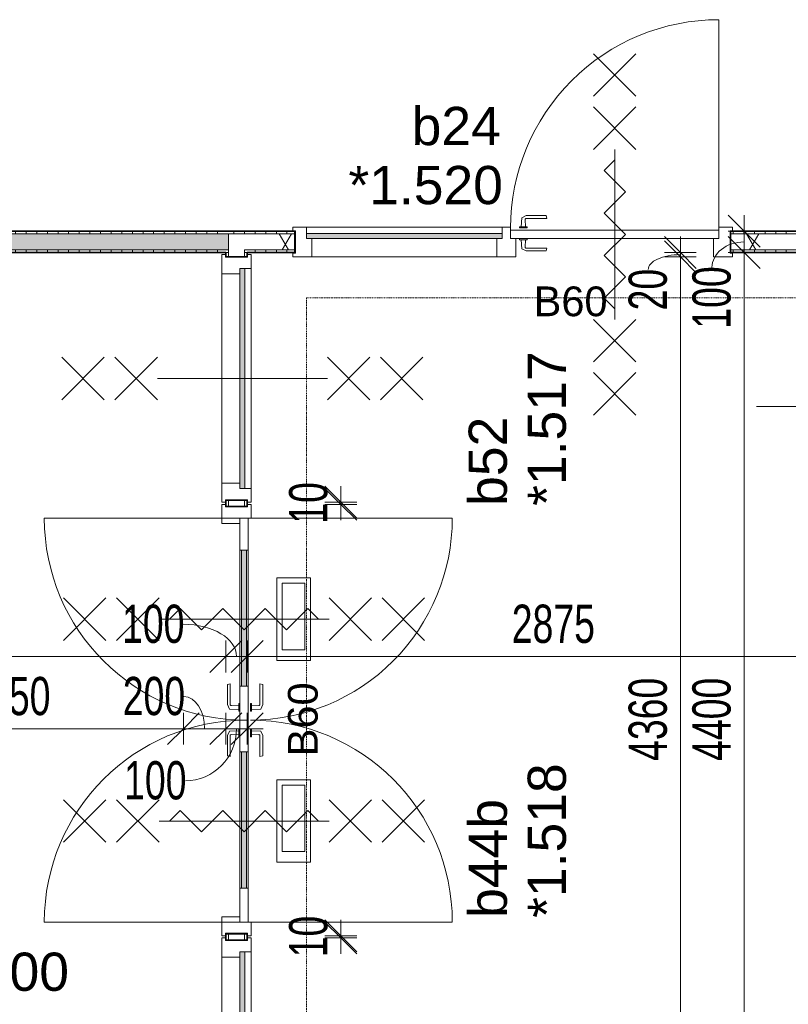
# Model space of a CAD drawing. Header units: millimetres. Extents: x -80560 to 110805, y -11020 to 52719.
# Tile 118 of 184: x 52424 to 56042, y 36113 to 40745. Entities that reach past the tile are written whole.
import ezdxf

# ---------------------------------------------------------------- set-up
doc = ezdxf.new("R2010")
doc.units = ezdxf.units.MM
doc.linetypes.add('DASHDOT2', pattern=[8, 4, -2, 0, -2])
for name, color, linetype, lineweight in [('A-ANNO-DIMS', 211, 'Continuous', 9), ('A-ANNO-DIMS-100', 211, 'Continuous', 9), ('A-ANNO-NOTE', 131, 'Continuous', 18), ('A-DETL', 90, 'Continuous', 18), ('A-DETL-GENF', 92, 'Continuous', 18), ('A-DOOR', 31, 'Continuous', 18), ('A-GLAZ', 151, 'Continuous', 18), ('A-GLAZ-IDEN', 152, 'Continuous', 18), ('A-WALL', 113, 'Continuous', 35), ('A-WALL-PATT', 111, 'Continuous', 35), ('G-ANNO-DIMS', 111, 'Continuous', 9), ('I-WALL', 2, 'Continuous', 18)]:
    doc.layers.add(name, color=color, linetype=linetype, lineweight=lineweight)
doc.styles.add('Arial', font='arial.ttf', dxfattribs={"height": 180})
doc.styles.add('Arial_1', font='arial.ttf', dxfattribs={"height": 140})
doc.styles.add('Arial_5', font='arial.ttf', dxfattribs={"width": 0.7, "height": 180})
doc.dimstyles.new('n3o_1_8', dxfattribs={"dimscale": 304.8, "dimtxt": 183.646692, "dimasz": 0.492126, "dimexe": 0.246063, "dimexo": 0.0625, "dimgap": 0.032808, "dimtad": 1, "dimdec": 0, "dimdsep": 46, "dimtxsty": 'Arial_5', "dimblk1": 'OBLIQUE', "dimblk2": 'OBLIQUE', "dimsah": 1, "dimcen": 0.09, "dimdle": 0.246063, "dimazin": 0, "dimtfac": 1, "dimtdec": 4, "dimtix": 1, "dimtmove": 0, "dimatfit": 3, "dimfxl": 0.246063, "dimfxlon": 1, "dimtvp": 1, "dimtolj": 1, "dimtzin": 0, "dimarcsym": 2})
doc.dimstyles.new('n3o_1_8_2', dxfattribs={"dimscale": 304.8, "dimtxt": 183.646692, "dimasz": 0.492126, "dimexe": 0.246063, "dimexo": 0.0625, "dimgap": 0.032808, "dimtad": 1, "dimdec": 0, "dimdsep": 46, "dimtxsty": 'Arial_5', "dimblk1": 'OBLIQUE', "dimblk2": 'OBLIQUE', "dimsah": 1, "dimcen": 0.09, "dimdle": 0.246063, "dimazin": 0, "dimtfac": 1, "dimtdec": 4, "dimtix": 1, "dimtmove": 1, "dimatfit": 3, "dimfxl": 0.246063, "dimfxlon": 1, "dimtvp": 1, "dimtolj": 1, "dimtzin": 0, "dimarcsym": 2})
doc.dimstyles.new('n3o_1_8_3', dxfattribs={"dimscale": 304.8, "dimtxt": 183.646692, "dimasz": 0.492126, "dimexe": 0.246063, "dimexo": 0.0625, "dimgap": 0.032808, "dimtad": 1, "dimdec": 0, "dimdsep": 46, "dimtxsty": 'Arial_5', "dimblk1": 'OBLIQUE', "dimblk2": 'OBLIQUE', "dimsah": 1, "dimcen": 0.09, "dimdle": 0.246063, "dimazin": 0, "dimtfac": 1, "dimtdec": 4, "dimtix": 1, "dimtmove": 0, "dimatfit": 3, "dimfxl": 0.246063, "dimfxlon": 1, "dimtvp": 1, "dimtolj": 1, "dimtzin": 0, "dimarcsym": 2})
pattern_1 = [(270, (48154.82, 39750), (50, 2e-13), [])]
pattern_2 = [(180, (53494.82, 37500), (8e-14, -50), [])]
pattern_3 = [(270, (54932.32, 39750), (50, 2e-13), [])]

# ---------------------------------------------------------------- blocks, each defined once
blk = doc.blocks.new('32_n3o_deur_enkel met zijlicht - 90x139_17_K_980_2410x2070_deur glasstrook_60 min_zs-34330500-DO_01 eerste verdieping')
at = {"layer": 'A-GLAZ'}
for p, q in [((-970, 69.5), (-1035, 69.5)), ((-1035, 69.5), (-1035, 52.5)), ((-1035, 52.5), (-1023, 52.5)), ((-1023, 52.5), (-1023, -52.5)), ((-970, 39.5), (-970, 69.5)), ((-970, 69.5), (-50, 69.5)), ((-10, 69.5), (-50, 69.5)), ((-50, 69.5), (-50, 39.5)), ((-10, 55.5), (-10, 69.5)), ((1035, 69.5), (970, 69.5)), ((970, 69.5), (970, 55.5)), ((1023, -52.5), (1023, 52.5)), ((1023, 52.5), (1035, 52.5)), ((1035, 52.5), (1035, 69.5)), ((-945, -69.5), (-945, 15.5)), ((-75, 15.5), (-75, -69.5)), ((15, -69.5), (15, 15.5)), ((945, 15.5), (945, -69.5)), ((-1023, -52.5), (-1035, -52.5)), ((-1035, -52.5), (-1035, -69.5)), ((-1035, -69.5), (-945, -69.5)), ((-75, -69.5), (-945, -69.5)), ((-75, -69.5), (15, -69.5)), ((945, -69.5), (1035, -69.5)), ((1035, -52.5), (1023, -52.5)), ((1035, -69.5), (1035, -52.5))]:
    blk.add_line(p, q, dxfattribs=at)
blk = doc.blocks.new('30_n3o_raam_vast - 24mm-33475744-DO_01 eerste verdieping')
at = {"layer": 'A-DOOR'}
blk.add_hatch(color=256, dxfattribs=at).paths.add_polyline_path([(0, 0), (0, 24), (-920, 24), (-920, 0)], flags=0)
for p, q in [((0, 24), (-920, 24)), ((-920, 24), (-920, 0)), ((-920, 0), (0, 0)), ((0, 0), (0, 24))]:
    blk.add_line(p, q, dxfattribs=at)
blk = doc.blocks.new('30_n3o_deur_dicht - 40mm_draai_60min_zs_LS-33372926-DO_01 eerste verdieping')
at = {"layer": 'A-DOOR'}
for p, q in [((0, 40), (-980, 40)), ((-980, 40), (-980, 0)), ((-980, 0), (0, 0)), ((0, 0), (0, 40))]:
    blk.add_line(p, q, dxfattribs=at)
blk = doc.blocks.new('30_n3o_beslag_deurkruk_met_schild - std-V241-DO_01 eerste verdieping')
at = {"layer": 'A-DOOR'}
for p, q in [((-18.5, 0), (-18.5, -5)), ((18.5, -5), (18.5, 0)), ((-18.5, -5), (18.5, -5)), ((-7.8, -48.4), (-10, -5)), ((10, -5), (8.3, -39.7)), ((13.3, -45), (111, -45)), ((111, -45), (108, -58)), ((12.7, -58), (-7.8, -48.4)), ((108, -58), (12.7, -58))]:
    blk.add_line(p, q, dxfattribs=at)
at = {"layer": 'A-DOOR', "flags": 128}
blk.add_lwpolyline([(8.3, -39.7), (8.6, -41.7), (9.6, -43.4), (11.3, -44.6), (13.3, -45)], dxfattribs=at)
blk = doc.blocks.new('30_n3o_beslag_deurkruk_met_schild - std-V242-DO_01 eerste verdieping')
at = {"layer": 'A-DOOR'}
for p, q in [((-10, 5), (-7.8, 48.4)), ((-7.8, 48.4), (12.7, 58)), ((12.7, 58), (108, 58)), ((108, 58), (111, 45)), ((18.5, 5), (-18.5, 5)), ((-18.5, 5), (-18.5, 0)), ((8.3, 39.7), (10, 5)), ((111, 45), (13.3, 45)), ((18.5, 0), (18.5, 5)), ((-18.5, 0), (18.5, 0))]:
    blk.add_line(p, q, dxfattribs=at)
at = {"layer": 'A-DOOR', "flags": 128}
blk.add_lwpolyline([(13.3, 45), (11.3, 44.6), (9.6, 43.4), (8.6, 41.7), (8.3, 39.7)], dxfattribs=at)
blk = doc.blocks.new('00_n3o_symbool_swingangle - std-33372938-DO_01 eerste verdieping')
at = {"layer": 'A-DOOR'}
blk.add_line((-415, -10), (-415, -990), dxfattribs=at)
blk.add_arc((-415, -10), 980, 270, 0, dxfattribs=at)
blk = doc.blocks.new('32_n3o_deur_dubbel - 90x139_25_K_930x2_2410x2030_60zs_glasdeur _2 richtingen draaiend_-34331173-DO_01 eerste verdieping')
at = {"layer": 'A-GLAZ'}
for p, q in [((-950, 69.5), (-1015, 69.5)), ((-1015, 69.5), (-1015, 52.5)), ((-1015, 52.5), (-1003, 52.5)), ((-1003, 52.5), (-1003, -52.5)), ((-950, 55.5), (-950, 69.5)), ((1015, 69.5), (950, 69.5)), ((950, 69.5), (950, 55.5)), ((1003, -52.5), (1003, 52.5)), ((1003, 52.5), (1015, 52.5)), ((1015, 52.5), (1015, 69.5)), ((-925, -69.5), (-925, 15.5)), ((925, 15.5), (925, -69.5)), ((-1003, -52.5), (-1015, -52.5)), ((-1015, -52.5), (-1015, -69.5)), ((-1015, -69.5), (-925, -69.5)), ((925, -69.5), (1015, -69.5)), ((1015, -52.5), (1003, -52.5)), ((1015, -69.5), (1015, -52.5))]:
    blk.add_line(p, q, dxfattribs=at)
blk = doc.blocks.new('30_n3o_deur_glasstrook - 40mm_draai_60min_zs_LS_dubbel-33400302-DO_01 eerste verdieping')
at = {"layer": 'A-DOOR'}
blk.add_hatch(color=256, dxfattribs=at).paths.add_polyline_path([(-160, 32), (-800, 32), (-800, 8), (-160, 8)], flags=0)
for p, q in [((-668.8, 175), (-668.8, 333.3)), ((-668.8, 333.3), (-281.2, 333.3)), ((-281.2, 333.3), (-281.2, 175)), ((-643.8, 200), (-643.8, 306.7)), ((-643.8, 306.7), (-331.2, 306.7)), ((-331.2, 306.7), (-331.2, 200)), ((-331.2, 200), (-643.8, 200)), ((-281.2, 175), (-668.8, 175)), ((-800, 40), (-950, 40)), ((-950, 40), (-950, 0)), ((-950, 0), (-800, 0)), ((-800, 0), (-800, 40)), ((-800, 40), (-160, 40)), ((-160, 32), (-800, 32)), ((-800, 32), (-800, 8)), ((-800, 8), (-160, 8)), ((-160, 0), (-800, 0)), ((0, 40), (-160, 40)), ((-160, 40), (-160, 0)), ((-160, 8), (-160, 32)), ((-160, 0), (0, 0)), ((0, 0), (0, 40))]:
    blk.add_line(p, q, dxfattribs=at)
blk = doc.blocks.new('30_n3o_deur_glasstrook - 40mm_draai_60min_zs_RS-33400324-DO_01 eerste verdieping')
at = {"layer": 'A-DOOR'}
blk.add_hatch(color=256, dxfattribs=at).paths.add_polyline_path([(-160, 32), (-800, 32), (-800, 8), (-160, 8)], flags=0)
for p, q in [((-668.8, 175), (-668.8, 333.3)), ((-668.8, 333.3), (-281.2, 333.3)), ((-281.2, 333.3), (-281.2, 175)), ((-643.8, 200), (-643.8, 306.7)), ((-643.8, 306.7), (-331.2, 306.7)), ((-331.2, 306.7), (-331.2, 200)), ((-331.2, 200), (-643.8, 200)), ((-281.2, 175), (-668.8, 175)), ((-800, 40), (-950, 40)), ((-950, 40), (-950, 0)), ((-950, 0), (-800, 0)), ((-800, 0), (-800, 40)), ((-800, 40), (-160, 40)), ((-160, 32), (-800, 32)), ((-800, 32), (-800, 8)), ((-800, 8), (-160, 8)), ((-160, 0), (-800, 0)), ((0, 40), (-160, 40)), ((-160, 40), (-160, 0)), ((-160, 8), (-160, 32)), ((-160, 0), (0, 0)), ((0, 0), (0, 40))]:
    blk.add_line(p, q, dxfattribs=at)
blk = doc.blocks.new('00_n3o_symbool_swingangle - std-33400323-DO_01 eerste verdieping')
at = {"layer": 'A-DOOR'}
blk.add_line((-415, -10), (-415, -960), dxfattribs=at)
blk.add_arc((-415, -10), 950, 270, 0, dxfattribs=at)
blk = doc.blocks.new('30_n3o_beslag_deurkruk_met_schild - std-887349-DO_01 eerste verdieping')
at = {"layer": 'A-DOOR'}
for p, q in [((-10, 5), (-7.8, 48.4)), ((-7.8, 48.4), (12.7, 58)), ((12.7, 58), (108, 58)), ((108, 58), (111, 45)), ((18.5, 5), (-18.5, 5)), ((-18.5, 5), (-18.5, 0)), ((8.3, 39.7), (10, 5)), ((111, 45), (13.3, 45)), ((18.5, 0), (18.5, 5))]:
    blk.add_line(p, q, dxfattribs=at)
at = {"layer": 'A-DOOR', "flags": 128}
blk.add_lwpolyline([(13.3, 45), (11.3, 44.6), (9.6, 43.4), (8.6, 41.7), (8.3, 39.7)], dxfattribs=at)
blk = doc.blocks.new('30_n3o_beslag_deurkruk_met_schild - std-875116-DO_01 eerste verdieping')
at = {"layer": 'A-DOOR'}
for p, q in [((18.5, 0), (-18.5, 0)), ((-18.5, 0), (-18.5, -5)), ((18.5, -5), (18.5, 0)), ((-18.5, -5), (18.5, -5)), ((-7.8, -48.4), (-10, -5)), ((10, -5), (8.3, -39.7)), ((13.3, -45), (111, -45)), ((111, -45), (108, -58)), ((12.7, -58), (-7.8, -48.4)), ((108, -58), (12.7, -58))]:
    blk.add_line(p, q, dxfattribs=at)
at = {"layer": 'A-DOOR', "flags": 128}
blk.add_lwpolyline([(8.3, -39.7), (8.6, -41.7), (9.6, -43.4), (11.3, -44.6), (13.3, -45)], dxfattribs=at)
blk = doc.blocks.new('00_n3o_symbool_swingangle - std-33400336-DO_01 eerste verdieping')
at = {"layer": 'A-DOOR'}
blk.add_line((-415, 10), (-415, 960), dxfattribs=at)
blk.add_arc((-415, 10), 950, 360, 90, dxfattribs=at)
blk = doc.blocks.new('32_n3o_raam_h1xb1 - 90x139_25_K_2410x1175_60-34331174-DO_01 eerste verdieping')
at = {"layer": 'A-GLAZ'}
for p, q in [((-582.5, 69.5), (-582.5, 52.5)), ((-517.5, 69.5), (-582.5, 69.5)), ((-582.5, 52.5), (-570.5, 52.5)), ((-570.5, 52.5), (-570.5, -52.5)), ((-517.5, 39.5), (-517.5, 69.5)), ((-517.5, 69.5), (517.5, 69.5)), ((582.5, 69.5), (517.5, 69.5)), ((517.5, 69.5), (517.5, 39.5)), ((570.5, -52.5), (570.5, 52.5)), ((570.5, 52.5), (582.5, 52.5)), ((582.5, 52.5), (582.5, 69.5)), ((-492.5, -69.5), (-492.5, 15.5)), ((492.5, 15.5), (492.5, -69.5)), ((-570.5, -52.5), (-582.5, -52.5)), ((-582.5, -52.5), (-582.5, -69.5)), ((-582.5, -69.5), (-492.5, -69.5)), ((492.5, -69.5), (-492.5, -69.5)), ((492.5, -69.5), (582.5, -69.5)), ((582.5, -52.5), (570.5, -52.5)), ((582.5, -69.5), (582.5, -52.5))]:
    blk.add_line(p, q, dxfattribs=at)
blk = doc.blocks.new('30_n3o_raam_vast - 24mm_60min-33400505-DO_01 eerste verdieping')
at = {"layer": 'A-DOOR'}
blk.add_hatch(color=256, dxfattribs=at).paths.add_polyline_path([(0, 0), (0, 24), (-1035, 24), (-1035, 0), (-258.6, 0)], flags=0)
for p, q in [((0, 24), (-1035, 24)), ((-1035, 24), (-1035, 0)), ((-1035, 0), (0, 0)), ((0, 0), (0, 24))]:
    blk.add_line(p, q, dxfattribs=at)
blk = doc.blocks.new('01_n3o_symbool_lijn_met_tekst - brandwerend_B60-31704225-DO_01 eerste verdieping')
at = {"layer": 'A-DETL-GENF', "color": 3, "linetype": 'DASHDOT2'}
blk.add_line((0, 0), (4057.5, 0), dxfattribs=at)
blk = doc.blocks.new('01_n3o_symbool_lijn_met_tekst - brandwerend_B60-31856165-DO_01 eerste verdieping')
at = {"layer": 'A-DETL-GENF', "color": 3, "linetype": 'DASHDOT2'}
blk.add_line((0, 0), (2395, 0), dxfattribs=at)
blk = doc.blocks.new('DIMBLOCK166-DO_01 eerste verdieping')
at = {"layer": 'A-ANNO-DIMS-100'}
for p, q in [((45744.8, 37749.6), (45819.8, 37824.6)), ((45744.8, 37824.6), (45744.8, 37674.6)), ((45744.8, 37749.6), (45744.8, 37824.6)), ((53394.8, 37749.6), (53469.8, 37824.6)), ((53394.8, 37824.6), (53394.8, 37674.6)), ((53394.8, 37749.6), (53394.8, 37824.6)), ((45744.8, 37749.6), (45669.8, 37674.6)), ((45744.8, 37749.6), (53394.8, 37749.6)), ((53394.8, 37749.6), (53319.8, 37674.6))]:
    blk.add_line(p, q, dxfattribs=at)
at = {"layer": 'A-ANNO-DIMS-100', "color": 0, "insert": (49377.7, 37993.3), "char_height": 180, "width": 461.094, "attachment_point": 1, "line_spacing_factor": 0.941778, "style": 'Arial_5'}
blk.add_mtext('7650', dxfattribs=at)
blk = doc.blocks.new('_Oblique')
at = {"color": 0, "linetype": 'ByBlock', "lineweight": -2}
blk.add_line((-0.5, -0.5), (0.5, 0.5), dxfattribs=at)
blk = doc.blocks.new('DIMBLOCK167-DO_01 eerste verdieping')
at = {"layer": 'A-ANNO-DIMS-100'}
for p, q in [((53394.8, 37749.6), (53469.8, 37824.6)), ((53394.8, 37824.6), (53394.8, 37674.6)), ((53394.8, 37749.6), (53394.8, 37824.6)), ((53494.8, 37749.6), (53569.8, 37824.6)), ((53494.8, 37824.6), (53494.8, 37674.6)), ((53494.8, 37749.6), (53494.8, 37824.6)), ((53394.8, 37749.6), (53319.8, 37674.6)), ((53394.8, 37749.6), (53494.8, 37749.6)), ((53494.8, 37749.6), (53419.8, 37674.6))]:
    blk.add_line(p, q, dxfattribs=at)
blk.add_ellipse((53194.4, 37749.6), major_axis=(250.4, 0), ratio=0.604004, start_param=0, end_param=1.570796, dxfattribs=at)
at = {"layer": 'A-ANNO-DIMS-100', "color": 0, "insert": (52906.2, 37993.3), "char_height": 180, "width": 345.821, "attachment_point": 1, "line_spacing_factor": 0.941778, "style": 'Arial_5'}
blk.add_mtext('100', dxfattribs=at)
blk = doc.blocks.new('DIMBLOCK168-DO_01 eerste verdieping')
at = {"layer": 'A-ANNO-DIMS-100'}
for p, q in [((53494.8, 37749.6), (53569.8, 37824.6)), ((53494.8, 37824.6), (53494.8, 37674.6)), ((53494.8, 37749.6), (53494.8, 37824.6)), ((56369.8, 37749.6), (56444.8, 37824.6)), ((56369.8, 37824.6), (56369.8, 37674.6)), ((56369.8, 37749.6), (56369.8, 37824.6)), ((53494.8, 37749.6), (53419.8, 37674.6)), ((53494.8, 37749.6), (56369.8, 37749.6)), ((56369.8, 37749.6), (56294.8, 37674.6))]:
    blk.add_line(p, q, dxfattribs=at)
at = {"layer": 'A-ANNO-DIMS-100', "color": 0, "insert": (54740.2, 37993.3), "char_height": 180, "width": 461.094, "attachment_point": 1, "line_spacing_factor": 0.941778, "style": 'Arial_5'}
blk.add_mtext('2875', dxfattribs=at)
blk = doc.blocks.new('DIMBLOCK263-DO_01 eerste verdieping')
at = {"layer": 'A-ANNO-DIMS-100'}
for p, q in [((51544.8, 37409.6), (51619.8, 37484.6)), ((51544.8, 37334.6), (51544.8, 37484.6)), ((53194.8, 37409.6), (53269.8, 37484.6)), ((53194.8, 37334.6), (53194.8, 37484.6)), ((51544.8, 37409.6), (51469.8, 37334.6)), ((51544.8, 37409.6), (53194.8, 37409.6)), ((51544.8, 37409.6), (51544.8, 37334.6)), ((53194.8, 37409.6), (53119.8, 37334.6)), ((53194.8, 37409.6), (53194.8, 37334.6))]:
    blk.add_line(p, q, dxfattribs=at)
at = {"layer": 'A-ANNO-DIMS-100', "color": 0, "insert": (52177.7, 37653.3), "char_height": 180, "width": 461.094, "attachment_point": 1, "line_spacing_factor": 0.941778, "style": 'Arial_5'}
blk.add_mtext('1650', dxfattribs=at)
blk = doc.blocks.new('DIMBLOCK264-DO_01 eerste verdieping')
at = {"layer": 'A-ANNO-DIMS-100'}
for p, q in [((53194.8, 37409.6), (53269.8, 37484.6)), ((53194.8, 37334.6), (53194.8, 37484.6)), ((53394.8, 37409.6), (53469.8, 37484.6)), ((53394.8, 37484.6), (53394.8, 37334.6)), ((53394.8, 37409.6), (53394.8, 37484.6)), ((53194.8, 37409.6), (53119.8, 37334.6)), ((53194.8, 37409.6), (53394.8, 37409.6)), ((53194.8, 37409.6), (53194.8, 37334.6)), ((53394.8, 37409.6), (53319.8, 37334.6))]:
    blk.add_line(p, q, dxfattribs=at)
blk.add_ellipse((53197.6, 37409.6), major_axis=(0, 151.3), ratio=0.642394, start_param=4.712389, end_param=6.283185, dxfattribs=at)
at = {"layer": 'A-ANNO-DIMS-100', "color": 0, "insert": (52909.5, 37653.3), "char_height": 180, "width": 345.821, "attachment_point": 1, "line_spacing_factor": 0.941778, "style": 'Arial_5'}
blk.add_mtext('200', dxfattribs=at)
blk = doc.blocks.new('DIMBLOCK265-DO_01 eerste verdieping')
at = {"layer": 'A-ANNO-DIMS-100'}
for p, q in [((53394.8, 37409.6), (53469.8, 37484.6)), ((53394.8, 37484.6), (53394.8, 37334.6)), ((53394.8, 37409.6), (53394.8, 37484.6)), ((53494.8, 37409.6), (53569.8, 37484.6)), ((53494.8, 37484.6), (53494.8, 37334.6)), ((53494.8, 37409.6), (53494.8, 37484.6)), ((53394.8, 37409.6), (53319.8, 37334.6)), ((53394.8, 37409.6), (53569.8, 37409.6)), ((53494.8, 37409.6), (53419.8, 37334.6))]:
    blk.add_line(p, q, dxfattribs=at)
blk.add_ellipse((53204, 37409.6), major_axis=(0, 245.2), ratio=0.982351, start_param=3.141593, end_param=4.712389, dxfattribs=at)
at = {"layer": 'A-ANNO-DIMS-100', "color": 0, "insert": (52915.8, 37256.9), "char_height": 180, "width": 345.821, "attachment_point": 1, "line_spacing_factor": 0.941778, "style": 'Arial_5'}
blk.add_mtext('100', dxfattribs=at)
blk = doc.blocks.new('Spot Elevations - default-305554-DO_01 eerste verdieping')
at = {"layer": 'G-ANNO-DIMS'}
for p, q in [((0, 2), (0, -2)), ((4.277, 0), (-2.723, 0))]:
    blk.add_line(p, q, dxfattribs=at)
blk = doc.blocks.new('DIMBLOCK419-DO_01 eerste verdieping')
at = {"layer": 'A-ANNO-DIMS-100'}
for p, q in [((55833.8, 39750), (55758.8, 39825)), ((55833.8, 39825), (55833.8, 39650)), ((55908.8, 39750), (55758.8, 39750)), ((55833.8, 39750), (55908.8, 39675)), ((55833.8, 39750), (55908.8, 39750)), ((55833.8, 39650), (55758.8, 39725)), ((55908.8, 39650), (55758.8, 39650)), ((55833.8, 39650), (55908.8, 39575)), ((55833.8, 39650), (55908.8, 39650))]:
    blk.add_line(p, q, dxfattribs=at)
blk.add_ellipse((55833.8, 39579.7), major_axis=(151.3, 0), ratio=0.79512, start_param=1.570796, end_param=3.141593, dxfattribs=at)
at = {"layer": 'A-ANNO-DIMS-100', "color": 0, "insert": (55590.1, 39291.5), "char_height": 180, "width": 345.821, "attachment_point": 1, "rotation": 90, "line_spacing_factor": 0.941778, "style": 'Arial_5'}
blk.add_mtext('100', dxfattribs=at)
blk = doc.blocks.new('DIMBLOCK420-DO_01 eerste verdieping')
at = {"layer": 'A-ANNO-DIMS-100'}
for p, q in [((55833.8, 39650), (55758.8, 39725)), ((55908.8, 39650), (55758.8, 39650)), ((55833.8, 39650), (55833.8, 35250)), ((55833.8, 39650), (55908.8, 39575)), ((55833.8, 39650), (55908.8, 39650)), ((55833.8, 35250), (55758.8, 35325)), ((55758.8, 35250), (55908.8, 35250)), ((55833.8, 35250), (55758.8, 35250)), ((55833.8, 35250), (55908.8, 35175))]:
    blk.add_line(p, q, dxfattribs=at)
at = {"layer": 'A-ANNO-DIMS-100', "color": 0, "insert": (55590.1, 37257.9), "char_height": 180, "width": 461.094, "attachment_point": 1, "rotation": 90, "line_spacing_factor": 0.941778, "style": 'Arial_5'}
blk.add_mtext('4400', dxfattribs=at)
blk = doc.blocks.new('DIMBLOCK423-DO_01 eerste verdieping')
at = {"layer": 'A-ANNO-DIMS-100'}
for p, q in [((55533.8, 39630), (55458.8, 39705)), ((55458.8, 39630), (55608.8, 39630)), ((55533.8, 39630), (55458.8, 39630)), ((55533.8, 35270), (55533.8, 39630)), ((55533.8, 39630), (55608.8, 39555)), ((55533.8, 35270), (55458.8, 35345)), ((55458.8, 35270), (55608.8, 35270)), ((55533.8, 35270), (55458.8, 35270)), ((55533.8, 35270), (55608.8, 35195))]:
    blk.add_line(p, q, dxfattribs=at)
at = {"layer": 'A-ANNO-DIMS-100', "color": 0, "insert": (55290.1, 37257.9), "char_height": 180, "width": 461.094, "attachment_point": 1, "rotation": 90, "line_spacing_factor": 0.941778, "style": 'Arial_5'}
blk.add_mtext('4360', dxfattribs=at)
blk = doc.blocks.new('DIMBLOCK424-DO_01 eerste verdieping')
at = {"layer": 'A-ANNO-DIMS-100'}
for p, q in [((55533.8, 39650), (55458.8, 39725)), ((55533.8, 39630), (55458.8, 39705)), ((55533.8, 39630), (55533.8, 39725)), ((55458.8, 39650), (55608.8, 39650)), ((55533.8, 39650), (55458.8, 39650)), ((55458.8, 39630), (55608.8, 39630)), ((55533.8, 39630), (55458.8, 39630)), ((55533.8, 39650), (55608.8, 39575)), ((55533.8, 39630), (55608.8, 39555))]:
    blk.add_line(p, q, dxfattribs=at)
blk.add_ellipse((55533.8, 39569.8), major_axis=(151.3, 0), ratio=0.46438, start_param=1.570796, end_param=3.141593, dxfattribs=at)
at = {"layer": 'A-ANNO-DIMS-100', "color": 0, "insert": (55290.1, 39377.6), "char_height": 180, "width": 230.547, "attachment_point": 1, "rotation": 90, "line_spacing_factor": 0.941778, "style": 'Arial_5'}
blk.add_mtext('20', dxfattribs=at)
blk = doc.blocks.new('DIMBLOCK425-DO_01 eerste verdieping')
at = {"layer": 'A-ANNO-DIMS-100'}
for p, q in [((53935.8, 36435), (53860.8, 36510)), ((53935.8, 36510), (53935.8, 36350)), ((53935.8, 36425), (53860.8, 36500)), ((54010.8, 36435), (53860.8, 36435)), ((54010.8, 36425), (53860.8, 36425)), ((53935.8, 36435), (54010.8, 36360)), ((53935.8, 36435), (54010.8, 36435)), ((53935.8, 36425), (54010.8, 36350)), ((53935.8, 36425), (54010.8, 36425))]:
    blk.add_line(p, q, dxfattribs=at)
at = {"layer": 'A-ANNO-DIMS-100', "color": 0, "insert": (53692.1, 36333.9), "char_height": 180, "width": 230.547, "attachment_point": 1, "rotation": 90, "line_spacing_factor": 0.941778, "style": 'Arial_5'}
blk.add_mtext('10', dxfattribs=at)
blk = doc.blocks.new('DIMBLOCK427-DO_01 eerste verdieping')
at = {"layer": 'A-ANNO-DIMS-100'}
for p, q in [((53935.8, 38475), (53860.8, 38550)), ((53935.8, 38550), (53935.8, 38390)), ((53935.8, 38465), (53860.8, 38540)), ((54010.8, 38475), (53860.8, 38475)), ((54010.8, 38465), (53860.8, 38465)), ((53935.8, 38475), (54010.8, 38400)), ((53935.8, 38475), (54010.8, 38475)), ((53935.8, 38465), (54010.8, 38390)), ((53935.8, 38465), (54010.8, 38465))]:
    blk.add_line(p, q, dxfattribs=at)
at = {"layer": 'A-ANNO-DIMS-100', "color": 0, "insert": (53692.1, 38373.9), "char_height": 180, "width": 230.547, "attachment_point": 1, "rotation": 90, "line_spacing_factor": 0.941778, "style": 'Arial_5'}
blk.add_mtext('10', dxfattribs=at)

msp = doc.modelspace()

# ---------------------------------------------------------------- hatches: boundary and pattern name
at = {"layer": 'A-WALL-PATT', "lineweight": 18}
h = msp.add_hatch(dxfattribs=at)
h.set_pattern_fill('FP_82', color=256, angle=-270, style=0, pattern_type=2)
h.set_pattern_definition(pattern_1)
h.paths.add_polyline_path([(53394.8, 39737.5), (53394.8, 39750), (49384.8, 39750), (49384.8, 39737.5), (51280.1, 39737.5)], flags=0)
h.paths.add_polyline_path([(45732.3, 39737.5), (46344.8, 39737.5), (46344.8, 39750), (45732.3, 39750)], flags=0)
h.paths.add_polyline_path([(45657.3, 39737.5), (45657.3, 39750), (44984.8, 39750), (44984.8, 39737.5)], flags=0)
h.paths.add_polyline_path([(42914.8, 39737.5), (42934.8, 39737.5), (42934.8, 39750), (42914.8, 39750)], flags=0)
h = msp.add_hatch(dxfattribs=at)
h.set_pattern_fill('FP_85', color=256, angle=90, style=0, pattern_type=2)
h.set_pattern_definition(pattern_2)
h.paths.add_polyline_path([(53394.8, 35250), (53407.3, 35250.3), (53407.3, 35270), (53394.8, 35270), (53394.8, 35250.3)], flags=0)
h.paths.add_polyline_path([(53407.3, 36415), (53407.3, 36445), (53394.8, 36445), (53394.8, 36415)], flags=0)
h.paths.add_polyline_path([(53407.3, 38455), (53407.3, 38485), (53394.8, 38485), (53394.8, 38455)], flags=0)
h.paths.add_polyline_path([(53407.3, 39630), (53407.3, 39662.5), (53394.8, 39662.5), (53394.8, 39630)], flags=0)
h.paths.add_polyline_path([(53407.3, 39737.5), (53407.3, 39750), (53394.8, 39750), (53394.8, 39737.5)], flags=0)
h = msp.add_hatch(dxfattribs=at)
h.set_pattern_fill('FP_92', color=256, angle=-270, style=0, pattern_type=2)
h.set_pattern_definition(pattern_3)
h.paths.add_polyline_path([(53482.3, 39737.5), (53719.8, 39737.5), (53719.8, 39750), (53407.3, 39750), (53407.3, 39737.5)], flags=0)
h.paths.add_polyline_path([(55769.8, 39737.5), (56369.8, 39737.5), (56369.8, 39750), (55769.8, 39750)], flags=0)
at = {"layer": 'A-WALL-PATT', "lineweight": 5}
h = msp.add_hatch(color=256, dxfattribs=at)
h.paths.add_polyline_path([(53394.8, 39662.5), (53407.3, 39662.5), (53407.3, 39737.5), (49384.8, 39737.5), (49384.8, 39662.5), (51280.1, 39662.5)], flags=0)
h.paths.add_polyline_path([(46344.8, 39662.5), (46344.8, 39737.5), (44984.8, 39737.5), (44984.8, 39662.5)], flags=0)
h.paths.add_polyline_path([(42934.8, 39662.5), (42934.8, 39737.5), (42914.8, 39737.5), (42914.8, 39662.5)], flags=0)
at = {"layer": 'A-WALL-PATT', "lineweight": 18}
h = msp.add_hatch(dxfattribs=at)
h.set_pattern_fill('FP_2', color=256, style=0, pattern_type=2)
h.set_pattern_definition([(60, (24894.82, 0), (-274.963, 158.75), []), (120, (24894.82, 0), (-274.963, -158.75), [])])
h.paths.add_polyline_path([(56272.5, 39662.5), (56369.8, 39662.5), (56369.8, 39737.5), (55769.8, 39737.5), (55769.8, 39662.5), (55978.8, 39662.5)], flags=0)
h.paths.add_polyline_path([(53494.8, 39662.5), (53719.8, 39662.5), (53719.8, 39737.5), (53482.3, 39737.5), (53482.3, 39662.5)], flags=0)
h = msp.add_hatch(dxfattribs=at)
h.set_pattern_fill('FP_82', color=256, angle=-270, style=0, pattern_type=2)
h.set_pattern_definition(pattern_1)
h.paths.add_polyline_path([(53394.8, 39650), (53394.8, 39662.5), (49384.8, 39662.5), (49384.8, 39650), (51280.1, 39650)], flags=0)
h.paths.add_polyline_path([(44984.8, 39650), (46344.8, 39650), (46344.8, 39662.5), (44984.8, 39662.5)], flags=0)
h.paths.add_polyline_path([(42914.8, 39650), (42934.8, 39650), (42934.8, 39662.5), (42914.8, 39662.5)], flags=0)
h = msp.add_hatch(dxfattribs=at)
h.set_pattern_fill('FP_85', color=256, angle=90, style=0, pattern_type=2)
h.set_pattern_definition(pattern_2)
h.paths.add_polyline_path([(53494.8, 35250), (53494.8, 35270), (53482.3, 35270), (53482.3, 35250)], flags=0)
h.paths.add_polyline_path([(53482.3, 36415), (53494.8, 36415), (53494.8, 36445), (53482.3, 36445)], flags=0)
h.paths.add_polyline_path([(53494.8, 38455), (53494.8, 38485), (53482.3, 38485), (53482.3, 38455)], flags=0)
h.paths.add_polyline_path([(53482.3, 39630), (53494.8, 39630), (53494.8, 39662.5), (53482.3, 39662.5)], flags=0)
h = msp.add_hatch(dxfattribs=at)
h.set_pattern_fill('FP_92', color=256, angle=-270, style=0, pattern_type=2)
h.set_pattern_definition(pattern_3)
h.paths.add_polyline_path([(55769.8, 39650), (56369.8, 39650), (56369.8, 39662.5), (55769.8, 39662.5)], flags=0)
h.paths.add_polyline_path([(53494.8, 39650), (53719.8, 39650), (53719.8, 39662.5), (53494.8, 39662.5)], flags=0)

# ---------------------------------------------------------------- linework, layer by layer
at = {"layer": 'A-ANNO-NOTE', "lineweight": 9}
for p, q in [((55124.8, 40585.5), (55324.8, 40385.5)), ((55324.8, 40585.5), (55124.8, 40385.5)), ((55124.8, 40335.5), (55324.8, 40135.5)), ((55324.8, 40335.5), (55124.8, 40135.5)), ((55224.8, 39335.5), (55224.8, 40135.5)), ((55224.8, 39335.5), (55224.8, 40135.5)), ((55174.8, 40035.8), (55224.8, 40085.8)), ((55274.9, 39935.7), (55174.8, 40035.8)), ((55174.8, 39835.6), (55274.9, 39935.7)), ((55274.9, 39735.5), (55174.8, 39835.6)), ((55274.9, 39735.5), (55174.8, 39635.4)), ((55174.8, 39635.4), (55274.9, 39535.3)), ((55274.9, 39535.3), (55174.8, 39435.2)), ((55174.8, 39435.2), (55224.8, 39385.2)), ((55124.8, 39135.5), (55324.8, 39335.5)), ((55324.8, 39135.5), (55124.8, 39335.5)), ((52622.3, 39157.5), (52822.3, 38957.5)), ((52622.3, 38957.5), (52822.3, 39157.5)), ((52872.3, 39157.5), (53072.3, 38957.5)), ((52872.3, 38957.5), (53072.3, 39157.5)), ((54072.3, 39157.5), (53872.3, 38957.5)), ((54072.3, 38957.5), (53872.3, 39157.5)), ((54322.3, 39157.5), (54122.3, 38957.5)), ((54322.3, 38957.5), (54122.3, 39157.5)), ((53072.3, 39057.5), (53872.3, 39057.5)), ((55124.8, 38885.5), (55324.8, 39085.5)), ((55324.8, 38885.5), (55124.8, 39085.5)), ((52630.3, 38025), (52830.3, 37825)), ((52630.3, 37825), (52830.3, 38025)), ((52880.3, 38025), (53080.3, 37825)), ((52880.3, 37825), (53080.3, 38025)), ((54080.3, 38025), (53880.3, 37825)), ((54080.3, 37825), (53880.3, 38025)), ((54330.3, 38025), (54130.3, 37825)), ((54330.3, 37825), (54130.3, 38025)), ((53180.1, 37975), (53130, 37925)), ((53280.1, 37875), (53180.1, 37975)), ((53380.2, 37975), (53280.1, 37875)), ((53480.3, 37875), (53380.2, 37975)), ((53480.3, 37875), (53580.4, 37975)), ((53580.4, 37975), (53680.5, 37875)), ((53680.5, 37875), (53780.6, 37975)), ((53780.6, 37975), (53830.6, 37925)), ((53080.3, 37925), (53880.3, 37925)), ((53080.3, 37925), (53880.3, 37925)), ((52630.3, 37075), (52830.3, 36875)), ((52630.3, 36875), (52830.3, 37075)), ((52880.3, 37075), (53080.3, 36875)), ((52880.3, 36875), (53080.3, 37075)), ((54080.3, 37075), (53880.3, 36875)), ((54080.3, 36875), (53880.3, 37075)), ((54330.3, 37075), (54130.3, 36875)), ((54330.3, 36875), (54130.3, 37075)), ((53180.1, 37025), (53130, 36975)), ((53280.1, 36925), (53180.1, 37025)), ((53380.2, 37025), (53280.1, 36925)), ((53480.3, 36925), (53380.2, 37025)), ((53480.3, 36925), (53580.4, 37025)), ((53580.4, 37025), (53680.5, 36925)), ((53680.5, 36925), (53780.6, 37025)), ((53780.6, 37025), (53830.6, 36975)), ((53080.3, 36975), (53880.3, 36975)), ((53080.3, 36975), (53880.3, 36975))]:
    msp.add_line(p, q, dxfattribs=at)
at = {"layer": 'A-DETL'}
for p, q in [((52540.3, 38400), (53480.3, 38400)), ((52540.3, 36500), (53480.3, 36500))]:
    msp.add_line(p, q, dxfattribs=at)
for centre, start, end in [((53490.3, 38400), 180, 270), ((53490.3, 36500), 90, 180)]:
    msp.add_arc(centre, 950, start, end, dxfattribs=at)
at = {"layer": 'A-WALL', "lineweight": 18}
for p, q in [((53719.8, 39737.5), (49384.8, 39737.5)), ((53407.3, 39630), (53407.3, 39737.5)), ((56369.8, 39737.5), (55769.8, 39737.5)), ((53407.3, 39662.5), (49384.8, 39662.5)), ((53482.3, 39630), (53482.3, 39662.5)), ((53719.8, 39662.5), (53482.3, 39662.5)), ((56369.8, 39662.5), (55769.8, 39662.5)), ((53407.3, 38455), (53407.3, 38485)), ((53482.3, 38455), (53482.3, 38485)), ((53407.3, 36415), (53407.3, 36445)), ((53482.3, 36415), (53482.3, 36445))]:
    msp.add_line(p, q, dxfattribs=at)
at = {"layer": 'I-WALL', "lineweight": 35}
for p, q in [((53719.8, 39750), (49384.8, 39750)), ((53719.8, 39650), (53719.8, 39750)), ((56369.8, 39750), (55769.8, 39750)), ((55769.8, 39750), (55769.8, 39650)), ((49384.8, 39650), (53394.8, 39650)), ((53394.8, 39650), (53394.8, 39630)), ((53394.8, 39630), (53494.8, 39630)), ((53494.8, 39630), (53494.8, 39650)), ((53494.8, 39650), (53719.8, 39650)), ((55769.8, 39650), (56369.8, 39650)), ((53394.8, 38485), (53394.8, 38455)), ((53494.8, 38485), (53394.8, 38485)), ((53394.8, 38455), (53494.8, 38455)), ((53494.8, 38455), (53494.8, 38485)), ((53394.8, 36445), (53394.8, 36415)), ((53494.8, 36445), (53394.8, 36445)), ((53394.8, 36415), (53494.8, 36415)), ((53494.8, 36415), (53494.8, 36445))]:
    msp.add_line(p, q, dxfattribs=at)

# ---------------------------------------------------------------- block references
at = {"layer": 'A-DETL-GENF', "color": 3, "linetype": 'DASHDOT2', "rotation": 90}
msp.add_blockref('01_n3o_symbool_lijn_met_tekst - brandwerend_B60-31704225-DO_01 eerste verdieping', (53774.8, 35380), dxfattribs=at)
at = {"layer": 'A-DETL-GENF', "color": 3, "linetype": 'DASHDOT2'}
msp.add_blockref('01_n3o_symbool_lijn_met_tekst - brandwerend_B60-31856165-DO_01 eerste verdieping', (53774.8, 39437.5), dxfattribs=at)
at = {"layer": 'A-DOOR'}
for name, p, rotation in [('00_n3o_symbool_swingangle - std-33372938-DO_01 eerste verdieping', (55299.8, 39755.5), 180), ('30_n3o_raam_vast - 24mm_60min-33400505-DO_01 eerste verdieping', (53460.3, 38540), 269.9999999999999), ('30_n3o_deur_glasstrook - 40mm_draai_60min_zs_RS-33400324-DO_01 eerste verdieping', (53460.3, 37450), 269.9999999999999), ('00_n3o_symbool_swingangle - std-33400336-DO_01 eerste verdieping', (53500.3, 37985), 270.0000000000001), ('30_n3o_beslag_deurkruk_met_schild - std-887349-DO_01 eerste verdieping', (53460.3, 37510), 89.9999999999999), ('30_n3o_beslag_deurkruk_met_schild - std-875116-DO_01 eerste verdieping', (53510.3, 37510), 90.00000000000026), ('30_n3o_deur_glasstrook - 40mm_draai_60min_zs_LS_dubbel-33400302-DO_01 eerste verdieping', (53460.3, 36500), 269.9999999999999), ('00_n3o_symbool_swingangle - std-33400323-DO_01 eerste verdieping', (53500.3, 36915), 89.99999999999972), ('30_n3o_beslag_deurkruk_met_schild - std-V241-DO_01 eerste verdieping', (53460.3, 37390), 269.9999999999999), ('30_n3o_beslag_deurkruk_met_schild - std-V242-DO_01 eerste verdieping', (53510.3, 37390), 269.9999999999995), ('30_n3o_raam_vast - 24mm_60min-33400505-DO_01 eerste verdieping', (53460.3, 35325), 269.9999999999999)]:
    msp.add_blockref(name, p, dxfattribs=dict(at, rotation=rotation))
for name, p in [('30_n3o_beslag_deurkruk_met_schild - std-V242-DO_01 eerste verdieping', (54794.8, 39765.5)), ('30_n3o_deur_dicht - 40mm_draai_60min_zs_LS-33372926-DO_01 eerste verdieping', (55714.8, 39715.5)), ('30_n3o_raam_vast - 24mm-33475744-DO_01 eerste verdieping', (54694.8, 39715.5)), ('30_n3o_beslag_deurkruk_met_schild - std-V241-DO_01 eerste verdieping', (54794.8, 39715.5))]:
    msp.add_blockref(name, p, dxfattribs=at)
at = {"layer": 'A-GLAZ'}
msp.add_blockref('32_n3o_deur_enkel met zijlicht - 90x139_17_K_980_2410x2070_deur glasstrook_60 min_zs-34330500-DO_01 eerste verdieping', (54744.8, 39700), dxfattribs=at)
at = {"layer": 'A-GLAZ', "rotation": 269.9999999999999}
for name, p in [('32_n3o_raam_h1xb1 - 90x139_25_K_2410x1175_60-34331174-DO_01 eerste verdieping', (53444.8, 39057.5)), ('32_n3o_deur_dubbel - 90x139_25_K_930x2_2410x2030_60zs_glasdeur _2 richtingen draaiend_-34331173-DO_01 eerste verdieping', (53444.8, 37450)), ('32_n3o_raam_h1xb1 - 90x139_25_K_2410x1175_60-34331174-DO_01 eerste verdieping', (53444.8, 35842.5))]:
    msp.add_blockref(name, p, dxfattribs=at)
at = {"layer": 'G-ANNO-DIMS', "xscale": 99.99999999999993, "yscale": 99.99999999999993, "zscale": 99.99999999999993}
msp.add_blockref('Spot Elevations - default-305554-DO_01 eerste verdieping', (56163.9, 38925.9), dxfattribs=at)

# ---------------------------------------------------------------- texts
at = {"layer": 'A-ANNO-NOTE', "color": 3, "linetype": 'DASHDOT2', "insert": (54843.1, 39490.3), "char_height": 140, "width": 408.861, "attachment_point": 1, "style": 'Arial_1'}
msp.add_mtext('B60', dxfattribs=at)
at = {"layer": 'A-ANNO-NOTE', "color": 3, "linetype": 'DASHDOT2', "insert": (53686.8, 37279.5), "char_height": 140, "width": 408.861, "attachment_point": 1, "rotation": 90, "style": 'Arial_1'}
msp.add_mtext('B60', dxfattribs=at)
at = {"layer": 'A-GLAZ-IDEN', "lineweight": 9, "char_height": 180, "attachment_point": 1, "style": 'Arial'}
for s, insert, width in [('b24', (54269.1, 40335.3), 505.063), ('*1.520', (53971.5, 40057.5), 865.822)]:
    msp.add_mtext(s, dxfattribs=dict(at, insert=insert, width=width))
at = {"layer": 'A-GLAZ-IDEN', "lineweight": 9, "char_height": 180, "attachment_point": 1, "rotation": 90, "style": 'Arial'}
for s, insert, width in [('*1.517', (54815.2, 38457.9), 865.822), ('b52', (54537.4, 38457.9), 505.063), ('*1.518', (54815.2, 36519.6), 865.822), ('b44b', (54537.4, 36519.6), 673.417)]:
    msp.add_mtext(s, dxfattribs=dict(at, insert=insert, width=width))
at = {"layer": 'G-ANNO-DIMS', "insert": (51950.3, 36356.1), "char_height": 180, "width": 843.994, "attachment_point": 1, "line_spacing_factor": 0.941778, "style": 'Arial'}
msp.add_mtext('+3600', dxfattribs=at)

# ---------------------------------------------------------------- dimensions: what is measured, and where the dimension line sits
at = {"layer": 'A-ANNO-DIMS'}
for base, p1, p2, override, picture, middle in [((55833.8, 39650), (55908.8, 39750), (55908.8, 39650), {"dimpost": '<>', "dimfxl": 100}, 'DIMBLOCK419-DO_01 eerste verdieping', (55710.1, 39464.5)), ((55533.8, 39650), (55458.8, 39630), (55458.8, 39650), {"dimpost": '<>', "dimfxl": 20}, 'DIMBLOCK424-DO_01 eerste verdieping', (55410.1, 39492.9))]:
    dim = msp.add_linear_dim(base=base, p1=p1, p2=p2, angle=90, dimstyle='n3o_1_8_2', override=override, dxfattribs=at)
    dim.commit()
    dim.dimension.update_dxf_attribs({"geometry": picture, "text_midpoint": middle, "dimtype": 160, "text_rotation": 90})
for base, p1, p2, override, picture, middle in [((55533.8, 39630), (55458.8, 35270), (55458.8, 39630), {"dimpost": '<>', "dimfxl": 4360}, 'DIMBLOCK423-DO_01 eerste verdieping', (55431.8, 37450)), ((55833.8, 35250), (55908.8, 39650), (55758.8, 35250), {"dimpost": '<>', "dimfxl": 4402.556076}, 'DIMBLOCK420-DO_01 eerste verdieping', (55731.9, 37450)), ((53935.8, 38465), (54010.8, 38475), (54010.8, 38465), {"dimpost": '<>', "dimfxl": 10}, 'DIMBLOCK427-DO_01 eerste verdieping', (53833.9, 38470)), ((53935.8, 36425), (54010.8, 36435), (54010.8, 36425), {"dimpost": '<>', "dimfxl": 10}, 'DIMBLOCK425-DO_01 eerste verdieping', (53833.9, 36430))]:
    dim = msp.add_linear_dim(base=base, p1=p1, p2=p2, angle=90, dimstyle='n3o_1_8_3', override=override, dxfattribs=at)
    dim.commit()
    dim.dimension.update_dxf_attribs({"geometry": picture, "text_midpoint": middle})
for base, p1, p2, override, picture, middle in [((53394.8, 37749.6), (45744.8, 37824.6), (53394.8, 37824.6), {"dimpost": '<>', "dimfxl": 7650}, 'DIMBLOCK166-DO_01 eerste verdieping', (49569.8, 37851.5)), ((56369.8, 37749.6), (53494.8, 37824.6), (56369.8, 37824.6), {"dimpost": '<>', "dimfxl": 2875}, 'DIMBLOCK168-DO_01 eerste verdieping', (54932.3, 37851.5)), ((53194.8, 37409.6), (51544.8, 37334.6), (53194.8, 37334.6), {"dimpost": '<>', "dimfxl": 1650}, 'DIMBLOCK263-DO_01 eerste verdieping', (52369.8, 37511.5))]:
    dim = msp.add_linear_dim(base=base, p1=p1, p2=p2, dimstyle='n3o_1_8', override=override, dxfattribs=at)
    dim.commit()
    dim.dimension.update_dxf_attribs({"geometry": picture, "text_midpoint": middle})
for base, p1, p2, override, picture, middle in [((53494.8, 37749.6), (53394.8, 37824.6), (53494.8, 37824.6), {"dimpost": '<>', "dimfxl": 100}, 'DIMBLOCK167-DO_01 eerste verdieping', (53079.1, 37873.3)), ((53394.8, 37409.6), (53194.8, 37334.6), (53394.8, 37484.6), {"dimpost": '<>', "dimfxl": 250}, 'DIMBLOCK264-DO_01 eerste verdieping', (53082.4, 37533.3)), ((53494.8, 37409.6), (53394.8, 37484.6), (53494.8, 37484.6), {"dimpost": '<>', "dimfxl": 100}, 'DIMBLOCK265-DO_01 eerste verdieping', (53088.7, 37136.9))]:
    dim = msp.add_linear_dim(base=base, p1=p1, p2=p2, dimstyle='n3o_1_8_2', override=override, dxfattribs=at)
    dim.commit()
    dim.dimension.update_dxf_attribs({"geometry": picture, "text_midpoint": middle, "dimtype": 160})

doc.saveas('drawing.dxf')
